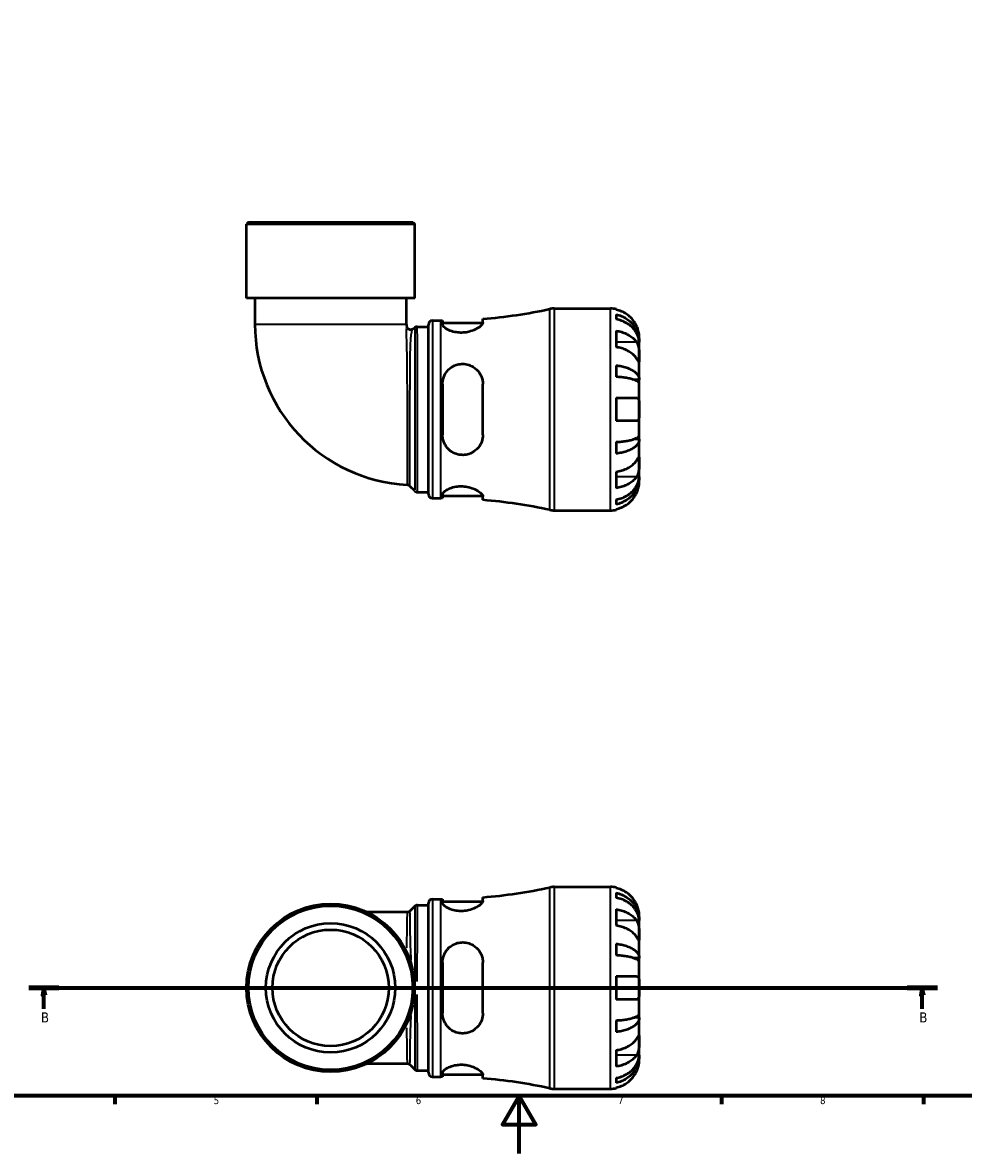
# Model space of a CAD drawing. Header units: millimetres. Extents: x 0 to 902, y 0 to 784.
# Tile 2 of 5: x 248 to 574, y 0 to 392. Entities that reach past the tile are written whole.
import ezdxf

# ---------------------------------------------------------------- set-up
doc = ezdxf.new("R2010")
doc.units = ezdxf.units.MM
doc.linetypes.add('CHAIN', pattern=[0.7087, 0.4724, -0.0591, 0.1181, -0.0591])
for name, color, linetype, lineweight in [('Border (ISO)', 7, 'Continuous', 70), ('Section Line (ISO)', 7, 'CHAIN', 70), ('Visible (ISO)', 7, 'Continuous', 50), ('Visible Narrow (ISO)', 7, 'Continuous', 35)]:
    doc.layers.add(name, color=color, linetype=linetype, lineweight=lineweight)
doc.styles.add('Label Text (ISO)', font='tahoma.ttf')
doc.styles.add('Note Text (ISO)', font='tahoma.ttf')

# ---------------------------------------------------------------- blocks, each defined once
blk = doc.blocks.new('Borders Default Border')
at = {"layer": 'Border (ISO)'}
for p, q in [((280.33, 20), (280.33, 17.1)), ((350.42, 20), (350.42, 17.1)), ((490.58, 20), (490.58, 17.1)), ((560.67, 20), (560.67, 17.1))]:
    blk.add_line(p, q, dxfattribs=at)
at = {"layer": 'Border (ISO)', "flags": 128}
for points in [[(20, 20), (20, 574), (821, 574), (821, 20), (20, 20)], [(420.5, 0), (420.5, 20), (414.73, 10), (426.27, 10), (420.5, 20)]]:
    blk.add_lwpolyline(points, dxfattribs=at)
at = {"layer": 'Border (ISO)', "color": 232, "true_color": 0xca0064, "char_height": 2.5, "attachment_point": 7, "style": 'Note Text (ISO)'}
for s, insert in [('5', (314.64, 17.05)), ('6', (384.66, 17.05)), ('7', (454.77, 17.1)), ('8', (524.81, 17.04))]:
    blk.add_mtext(s, dxfattribs=dict(at, insert=insert))
blk = doc.blocks.new('2dTransSection0')
at = {"layer": 'Section Line (ISO)', "linetype": 'CHAIN'}
blk.add_line((250.57, 57.4), (565.45, 57.4), dxfattribs=at)
at = {"layer": 'Section Line (ISO)', "linetype": 'Continuous', "lineweight": 140}
for p, q in [((250.57, 57.4), (260.99, 57.4)), ((555.03, 57.4), (565.45, 57.4))]:
    blk.add_line(p, q, dxfattribs=at)
at = {"layer": 'Section Line (ISO)', "linetype": 'Continuous'}
for p, q in [((255.78, 57.4), (255.28, 54.9)), ((255.28, 54.9), (256.28, 54.9)), ((255.78, 54.9), (255.78, 57.4)), ((256.28, 54.9), (255.78, 57.4)), ((255.78, 50.18), (255.78, 54.9)), ((560.24, 57.4), (559.74, 54.9)), ((559.74, 54.9), (560.74, 54.9)), ((560.24, 54.9), (560.24, 57.4)), ((560.74, 54.9), (560.24, 57.4)), ((560.24, 50.18), (560.24, 54.9))]:
    blk.add_line(p, q, dxfattribs=at)
at = {"layer": 'Section Line (ISO)', "linetype": 'Continuous', "flags": 128}
for points in [[(256.28, 54.9), (255.78, 57.4), (255.28, 54.9), (256.28, 54.9)], [(560.74, 54.9), (560.24, 57.4), (559.74, 54.9), (560.74, 54.9)]]:
    blk.add_lwpolyline(points, dxfattribs=at)
at = {"layer": 'Section Line (ISO)'}
for points in [[(256.28, 54.9), (255.78, 57.4), (255.28, 54.9), (256.28, 54.9)], [(560.74, 54.9), (560.24, 57.4), (559.74, 54.9), (560.74, 54.9)]]:
    blk.add_solid(points, dxfattribs=at)
at = {"layer": 'Section Line (ISO)', "char_height": 3.5, "attachment_point": 7, "style": 'Label Text (ISO)'}
for insert in [(254.71, 45.4), (559.17, 45.4)]:
    blk.add_mtext('B', dxfattribs=dict(at, insert=insert))

msp = doc.modelspace()

# ---------------------------------------------------------------- linework, layer by layer
at = {"layer": 'Visible (ISO)'}
for p, q in [((326.692, 322.991), (325.992, 322.291)), ((384.291, 322.291), (325.992, 322.291)), ((325.992, 296.591), (325.992, 322.291)), ((326.692, 322.991), (383.591, 322.991)), ((383.591, 322.991), (384.291, 322.291)), ((384.291, 296.591), (384.291, 322.291)), ((384.291, 296.591), (325.992, 296.591)), ((328.907, 296.591), (328.907, 287.551)), ((381.376, 296.591), (381.376, 287.551)), ((432.657, 292.991), (452.142, 292.991)), ((454.142, 292.789), (454.142, 292.559)), ((454.142, 290.908), (454.142, 289.248)), ((383.612, 285.953), (384.346, 286.45)), ((385.131, 286.691), (389.022, 286.691)), ((389.022, 228.591), (389.022, 287.391)), ((390.422, 288.791), (393.342, 288.791)), ((393.922, 288.792), (393.922, 287.508)), ((393.922, 287.991), (407.907, 287.991)), ((407.922, 288.127), (407.922, 289.386)), ((454.142, 285.262), (454.142, 279.606)), ((462.142, 281.383), (462.142, 282.991)), ((462.142, 281.383), (462.117, 281.383)), ((462.142, 280.77), (462.142, 281.383)), ((462.142, 275.669), (462.142, 280.77)), ((462.142, 268.293), (462.142, 275.669)), ((454.142, 273.286), (454.142, 269.278)), ((393.922, 266.791), (393.922, 249.191)), ((407.922, 249.191), (407.922, 266.791)), ((462.142, 268.293), (460.233, 268.293)), ((462.142, 266.814), (462.142, 268.293)), ((462.142, 257.991), (462.142, 266.814)), ((454.142, 261.991), (454.142, 253.991)), ((462.142, 249.168), (462.142, 257.991)), ((462.142, 247.69), (460.233, 247.69)), ((462.142, 247.69), (462.142, 249.168)), ((462.142, 240.314), (462.142, 247.69)), ((454.142, 246.705), (454.142, 242.696)), ((462.142, 235.212), (462.142, 240.314)), ((454.142, 236.377), (454.142, 230.72)), ((384.29, 229.712), (382.62, 231.419)), ((462.142, 234.6), (462.117, 234.6)), ((462.142, 234.6), (462.142, 235.212)), ((462.142, 232.991), (462.142, 234.6)), ((385.291, 229.291), (389.022, 229.291)), ((393.922, 228.474), (393.922, 227.19)), ((393.922, 227.991), (407.907, 227.991)), ((407.922, 226.597), (407.922, 227.855)), ((390.422, 227.191), (393.342, 227.191)), ((454.142, 226.735), (454.142, 225.075)), ((432.657, 222.991), (452.142, 222.991)), ((454.142, 223.424), (454.142, 223.193)), ((432.657, 92.401), (452.142, 92.401)), ((454.142, 92.199), (454.142, 91.968)), ((454.142, 90.318), (454.142, 88.657)), ((389.022, 28.001), (389.022, 86.801)), ((390.422, 88.201), (393.342, 88.201)), ((393.922, 88.202), (393.922, 86.918)), ((393.922, 87.401), (407.907, 87.401)), ((407.922, 87.537), (407.922, 88.795)), ((381.656, 83.635), (367.848, 83.635)), ((385.282, 86.101), (389.022, 86.101)), ((454.142, 84.672), (454.142, 79.015)), ((462.142, 80.792), (462.142, 82.401)), ((462.142, 80.792), (462.117, 80.792)), ((462.142, 80.18), (462.142, 80.792)), ((462.142, 75.079), (462.142, 80.18)), ((462.142, 67.702), (462.142, 75.079)), ((454.142, 72.696), (454.142, 68.687)), ((462.142, 67.702), (460.233, 67.702)), ((462.142, 66.224), (462.142, 67.702)), ((393.922, 66.201), (393.922, 48.601)), ((407.922, 48.601), (407.922, 66.201)), ((462.142, 57.401), (462.142, 66.224)), ((454.142, 61.401), (454.142, 53.401)), ((462.142, 48.578), (462.142, 57.401)), ((462.142, 47.1), (460.233, 47.1)), ((462.142, 47.1), (462.142, 48.578)), ((462.142, 39.723), (462.142, 47.1)), ((454.142, 46.114), (454.142, 42.106)), ((462.142, 34.622), (462.142, 39.723)), ((454.142, 35.787), (454.142, 30.13)), ((462.142, 34.01), (462.117, 34.01)), ((462.142, 34.01), (462.142, 34.622)), ((462.142, 32.401), (462.142, 34.01)), ((367.848, 31.167), (381.656, 31.167)), ((385.282, 28.701), (389.022, 28.701)), ((393.922, 27.884), (393.922, 26.6)), ((390.422, 26.601), (393.342, 26.601)), ((393.922, 27.401), (407.907, 27.401)), ((407.922, 26.007), (407.922, 27.265)), ((454.142, 26.145), (454.142, 24.484)), ((432.657, 22.401), (452.142, 22.401)), ((454.142, 22.834), (454.142, 22.603))]:
    msp.add_line(p, q, dxfattribs=at)
for radius in [29.149, 28.449, 22.422, 20.18]:
    msp.add_circle((355.142, 57.401), radius, dxfattribs=at)
for centre, radius, start, end in [((393.342, 467.9), 179.109, 274.66922, 282.19548), ((432.657, 285.991), 7, 90, 102.19548), ((452.142, 282.991), 10, 78.46304, 90), ((384.702, 287.551), 55.794, 180, 266.91099), ((384.702, 287.551), 3.326, 180, 193.18613), ((382.827, 287.112), 1.4, 193.18613, 304.12051), ((385.131, 285.291), 1.4, 90, 124.12051), ((390.422, 287.391), 1.4, 90, 180), ((393.342, 467.9), 179.109, 270, 270.18554), ((381.62, 230.44), 1.4, 44.36694, 86.91099), ((385.291, 230.691), 1.4, 224.36694, 270), ((390.422, 228.591), 1.4, 180, 270), ((393.342, 48.083), 179.109, 89.81446, 90), ((393.342, 48.083), 179.109, 77.80452, 85.33078), ((432.657, 229.991), 7, 257.80452, 270), ((452.142, 232.991), 10, 270, 281.53696), ((393.342, 267.31), 179.109, 274.66922, 282.19548), ((432.657, 85.401), 7, 90, 102.19548), ((452.142, 82.401), 10, 78.46304, 90), ((390.422, 86.801), 1.4, 90, 180), ((393.342, 267.31), 179.109, 270, 270.18554), ((390.422, 28.001), 1.4, 180, 270), ((393.342, -152.508), 179.109, 89.81446, 90), ((393.342, -152.508), 179.109, 77.80452, 85.33078), ((432.657, 29.401), 7, 257.80452, 270), ((452.142, 32.401), 10, 270, 281.53696)]:
    msp.add_arc(centre, radius, start, end, dxfattribs=at)
for points, knots in [([(461.182, 286.991), (460.977, 287.43), (460.729, 287.874), (460.073, 288.861), (459.638, 289.385), (458.764, 290.262), (458.245, 290.697), (457.127, 291.448), (456.528, 291.763), (455.405, 292.23), (454.781, 292.427), (454.142, 292.559)], [4.90264375, 4.90264375, 4.90264375, 4.90264375, 5.04224508, 5.04224508, 5.22854914, 5.22854914, 5.41380406, 5.41380406, 5.59905898, 5.59905898, 5.77859995, 5.77859995, 5.77859995, 5.77859995]), ([(454.142, 290.908), (454.783, 290.781), (455.409, 290.59), (456.534, 290.138), (457.133, 289.833), (458.252, 289.108), (458.771, 288.688), (459.644, 287.841), (460.078, 287.336), (460.827, 286.249), (461.141, 285.667), (461.615, 284.557), (461.817, 283.927), (462.081, 282.641), (462.142, 281.984), (462.142, 281.383)], [0.1897184, 0.1897184, 0.1897184, 0.1897184, 0.3698032, 0.3698032, 0.5549844, 0.5549844, 0.7401655, 0.7401655, 0.9258164, 0.9258164, 1.1114673, 1.1114673, 1.2978252, 1.2978252, 1.484183, 1.484183, 1.484183, 1.484183]), ([(407.922, 288.127), (407.922, 288.016), (407.891, 287.896), (407.7, 287.49), (407.434, 287.177), (406.614, 286.48), (406.021, 286.093), (404.648, 285.423), (403.887, 285.135), (402.425, 284.775), (401.767, 284.67), (400.464, 284.586), (399.838, 284.6), (398.503, 284.743), (397.821, 284.892), (396.409, 285.339), (395.732, 285.662), (394.648, 286.353), (394.258, 286.721), (393.97, 287.215), (393.922, 287.367), (393.922, 287.508)], [-2.4429576, -2.4429576, -2.4429576, -2.4429576, -2.3238064, -2.3238064, -2.0673153, -2.0673153, -1.7720506, -1.7720506, -1.5008728, -1.5008728, -1.2976414, -1.2976414, -1.1077886, -1.1077886, -0.88123, -0.88123, -0.5885208, -0.5885208, -0.2801694, -0.2801694, -0.1315154, -0.1315154, -0.1315154, -0.1315154]), ([(462.142, 280.77), (462.142, 281.306), (462.081, 281.89), (461.817, 283.035), (461.615, 283.596), (461.141, 284.583), (460.827, 285.101), (460.078, 286.069), (459.644, 286.518), (458.771, 287.272), (458.252, 287.646), (457.133, 288.291), (456.534, 288.562), (455.409, 288.964), (454.783, 289.135), (454.142, 289.248)], [4.4593823, 4.4593823, 4.4593823, 4.4593823, 4.6457401, 4.6457401, 4.832098, 4.832098, 5.0177489, 5.0177489, 5.2033998, 5.2033998, 5.388581, 5.388581, 5.5737621, 5.5737621, 5.753847, 5.753847, 5.753847, 5.753847]), ([(462.142, 282.991), (462.142, 282.991), (462.142, 283.044), (462.138, 283.267), (462.131, 283.449), (462.089, 283.921), (462.054, 284.201), (461.941, 284.798), (461.87, 285.1), (461.72, 285.618), (461.654, 285.822), (461.513, 286.216), (461.439, 286.404), (461.304, 286.725), (461.244, 286.859), (461.182, 286.991)], [0, 0, 0, 0, 0.11274969, 0.11274969, 0.24046199, 0.24046199, 0.3630761, 0.3630761, 0.46982648, 0.46982648, 0.53680834, 0.53680834, 0.59738122, 0.59738122, 0.64072731, 0.64072731, 0.64072731, 0.64072731]), ([(454.142, 285.262), (454.781, 285.17), (455.405, 285.03), (456.528, 284.7), (457.127, 284.477), (458.245, 283.946), (458.764, 283.639), (459.638, 283.018), (460.073, 282.648), (460.729, 281.95), (460.977, 281.636), (461.182, 281.326)], [0.18972425, 0.18972425, 0.18972425, 0.18972425, 0.36926522, 0.36926522, 0.55452014, 0.55452014, 0.73977506, 0.73977506, 0.92607912, 0.92607912, 1.06568045, 1.06568045, 1.06568045, 1.06568045]), ([(461.182, 275.669), (460.977, 275.979), (460.729, 276.293), (460.073, 276.991), (459.638, 277.361), (458.764, 277.982), (458.245, 278.29), (457.127, 278.82), (456.528, 279.043), (455.405, 279.373), (454.781, 279.513), (454.142, 279.606)], [4.90264375, 4.90264375, 4.90264375, 4.90264375, 5.04224508, 5.04224508, 5.22854914, 5.22854914, 5.41380406, 5.41380406, 5.59905898, 5.59905898, 5.77859995, 5.77859995, 5.77859995, 5.77859995]), ([(461.182, 281.326), (461.24, 281.238), (461.296, 281.145), (461.458, 280.851), (461.555, 280.637), (461.731, 280.162), (461.807, 279.903), (461.959, 279.247), (462.019, 278.846), (462.109, 277.938), (462.127, 277.442), (462.144, 276.487), (462.142, 276.043), (462.142, 275.669)], [-0.64434498, -0.64434498, -0.64434498, -0.64434498, -0.60308586, -0.60308586, -0.52007987, -0.52007987, -0.43273909, -0.43273909, -0.31000661, -0.31000661, -0.15868997, -0.15868997, 0, 0, 0, 0]), ([(462.142, 275.669), (462.142, 275.46), (462.142, 275.274), (462.14, 274.947), (462.138, 274.81), (462.12, 274.569), (462.099, 274.498), (462.012, 274.496), (461.949, 274.558), (461.793, 274.761), (461.716, 274.871), (461.538, 275.133), (461.439, 275.282), (461.282, 275.519), (461.233, 275.593), (461.182, 275.669)], [0, 0, 0, 0, 0.08884908, 0.08884908, 0.18379648, 0.18379648, 0.31419699, 0.31419699, 0.43784665, 0.43784665, 0.52411276, 0.52411276, 0.60765264, 0.60765264, 0.6434969, 0.6434969, 0.6434969, 0.6434969]), ([(393.922, 266.791), (393.922, 267.172), (393.953, 267.55), (394.151, 268.764), (394.441, 269.567), (395.293, 271.042), (395.863, 271.709), (397.165, 272.751), (397.872, 273.145), (399.25, 273.619), (399.885, 273.744), (401.177, 273.816), (401.815, 273.763), (403.214, 273.453), (403.943, 273.152), (405.403, 272.251), (406.09, 271.602), (407.172, 270.081), (407.562, 269.205), (407.868, 267.785), (407.922, 267.291), (407.922, 266.791)], [-2.4263916, -2.4263916, -2.4263916, -2.4263916, -2.3068615, -2.3068615, -2.0374184, -2.0374184, -1.7611757, -1.7611757, -1.5125633, -1.5125633, -1.317313, -1.317313, -1.1234752, -1.1234752, -0.8791799, -0.8791799, -0.5783283, -0.5783283, -0.2730068, -0.2730068, -0.1161068, -0.1161068, -0.1161068, -0.1161068]), ([(454.142, 273.286), (454.783, 273.22), (455.409, 273.119), (456.534, 272.882), (457.133, 272.723), (458.252, 272.343), (458.771, 272.122), (459.644, 271.678), (460.078, 271.414), (460.827, 270.844), (461.141, 270.538), (461.615, 269.957), (461.817, 269.627), (462.081, 268.952), (462.142, 268.608), (462.142, 268.293)], [0.1897184, 0.1897184, 0.1897184, 0.1897184, 0.3698032, 0.3698032, 0.5549844, 0.5549844, 0.7401655, 0.7401655, 0.9258164, 0.9258164, 1.1114673, 1.1114673, 1.2978252, 1.2978252, 1.484183, 1.484183, 1.484183, 1.484183]), ([(462.142, 266.814), (462.142, 266.97), (462.081, 267.14), (461.817, 267.473), (461.615, 267.635), (461.141, 267.922), (460.827, 268.073), (460.078, 268.354), (459.644, 268.485), (458.771, 268.704), (458.252, 268.812), (457.133, 269), (456.534, 269.079), (455.409, 269.195), (454.783, 269.245), (454.142, 269.278)], [4.4593823, 4.4593823, 4.4593823, 4.4593823, 4.6457401, 4.6457401, 4.832098, 4.832098, 5.0177489, 5.0177489, 5.2033998, 5.2033998, 5.388581, 5.388581, 5.5737621, 5.5737621, 5.753847, 5.753847, 5.753847, 5.753847]), ([(454.142, 261.991), (454.781, 261.991), (455.405, 261.991), (456.528, 261.991), (457.127, 261.991), (458.245, 261.991), (458.764, 261.991), (459.638, 261.991), (460.073, 261.991), (460.729, 261.991), (460.977, 261.991), (461.182, 261.991)], [0.18972425, 0.18972425, 0.18972425, 0.18972425, 0.36926522, 0.36926522, 0.55452014, 0.55452014, 0.73977506, 0.73977506, 0.92607912, 0.92607912, 1.06568045, 1.06568045, 1.06568045, 1.06568045]), ([(461.182, 261.991), (461.251, 261.991), (461.316, 261.983), (461.477, 261.94), (461.566, 261.892), (461.732, 261.745), (461.806, 261.641), (461.958, 261.318), (462.019, 261.071), (462.109, 260.416), (462.128, 259.994), (462.144, 259.043), (462.142, 258.519), (462.142, 257.991)], [-0.64008532, -0.64008532, -0.64008532, -0.64008532, -0.59222185, -0.59222185, -0.51595037, -0.51595037, -0.43235608, -0.43235608, -0.30863031, -0.30863031, -0.15844955, -0.15844955, 0, 0, 0, 0]), ([(462.142, 257.991), (462.142, 257.654), (462.142, 257.317), (462.139, 256.632), (462.135, 256.288), (462.103, 255.523), (462.066, 255.135), (461.936, 254.614), (461.867, 254.444), (461.71, 254.213), (461.632, 254.138), (461.452, 254.031), (461.35, 254.001), (461.22, 253.992), (461.201, 253.991), (461.182, 253.991)], [-2.77804136, -2.77804136, -2.77804136, -2.77804136, -2.67672151, -2.67672151, -2.56558131, -2.56558131, -2.40960112, -2.40960112, -2.30519389, -2.30519389, -2.22617552, -2.22617552, -2.14450488, -2.14450488, -2.1308178, -2.1308178, -2.1308178, -2.1308178]), ([(461.182, 253.991), (460.977, 253.991), (460.729, 253.991), (460.073, 253.991), (459.638, 253.991), (458.764, 253.991), (458.245, 253.991), (457.127, 253.991), (456.528, 253.991), (455.405, 253.991), (454.781, 253.991), (454.142, 253.991)], [4.90264375, 4.90264375, 4.90264375, 4.90264375, 5.04224508, 5.04224508, 5.22854914, 5.22854914, 5.41380406, 5.41380406, 5.59905898, 5.59905898, 5.77859995, 5.77859995, 5.77859995, 5.77859995]), ([(407.922, 249.191), (407.922, 248.812), (407.891, 248.435), (407.7, 247.266), (407.434, 246.506), (406.614, 245.016), (406.021, 244.309), (404.648, 243.206), (403.887, 242.79), (402.425, 242.323), (401.767, 242.21), (400.464, 242.178), (399.838, 242.247), (398.503, 242.58), (397.821, 242.873), (396.409, 243.758), (395.732, 244.405), (394.648, 245.939), (394.258, 246.837), (393.97, 248.249), (393.922, 248.719), (393.922, 249.191)], [-2.4429576, -2.4429576, -2.4429576, -2.4429576, -2.3238064, -2.3238064, -2.0673153, -2.0673153, -1.7720506, -1.7720506, -1.5008728, -1.5008728, -1.2976414, -1.2976414, -1.1077886, -1.1077886, -0.88123, -0.88123, -0.5885208, -0.5885208, -0.2801694, -0.2801694, -0.1315154, -0.1315154, -0.1315154, -0.1315154]), ([(454.142, 246.705), (454.783, 246.738), (455.409, 246.787), (456.534, 246.904), (457.133, 246.983), (458.252, 247.17), (458.771, 247.279), (459.644, 247.498), (460.078, 247.629), (460.827, 247.91), (461.141, 248.06), (461.615, 248.347), (461.817, 248.51), (462.081, 248.843), (462.142, 249.013), (462.142, 249.168)], [0.1897184, 0.1897184, 0.1897184, 0.1897184, 0.3698032, 0.3698032, 0.5549844, 0.5549844, 0.7401655, 0.7401655, 0.9258164, 0.9258164, 1.1114673, 1.1114673, 1.2978252, 1.2978252, 1.484183, 1.484183, 1.484183, 1.484183]), ([(462.142, 247.69), (462.142, 247.375), (462.081, 247.03), (461.817, 246.356), (461.615, 246.026), (461.141, 245.444), (460.827, 245.139), (460.078, 244.569), (459.644, 244.304), (458.771, 243.86), (458.252, 243.64), (457.133, 243.26), (456.534, 243.1), (455.409, 242.863), (454.783, 242.763), (454.142, 242.696)], [4.4593823, 4.4593823, 4.4593823, 4.4593823, 4.6457401, 4.6457401, 4.832098, 4.832098, 5.0177489, 5.0177489, 5.2033998, 5.2033998, 5.388581, 5.388581, 5.5737621, 5.5737621, 5.753847, 5.753847, 5.753847, 5.753847]), ([(454.142, 236.377), (454.781, 236.47), (455.405, 236.609), (456.528, 236.939), (457.127, 237.162), (458.245, 237.693), (458.764, 238.001), (459.638, 238.621), (460.073, 238.992), (460.729, 239.689), (460.977, 240.004), (461.182, 240.314)], [0.18972425, 0.18972425, 0.18972425, 0.18972425, 0.36926522, 0.36926522, 0.55452014, 0.55452014, 0.73977506, 0.73977506, 0.92607912, 0.92607912, 1.06568045, 1.06568045, 1.06568045, 1.06568045]), ([(461.182, 240.314), (461.24, 240.402), (461.296, 240.486), (461.458, 240.729), (461.555, 240.875), (461.731, 241.133), (461.807, 241.241), (461.959, 241.435), (462.019, 241.491), (462.109, 241.478), (462.127, 241.376), (462.144, 240.984), (462.142, 240.688), (462.142, 240.314)], [-0.64434498, -0.64434498, -0.64434498, -0.64434498, -0.60308586, -0.60308586, -0.52007987, -0.52007987, -0.43273909, -0.43273909, -0.31000661, -0.31000661, -0.15868997, -0.15868997, 0, 0, 0, 0]), ([(462.142, 240.314), (462.142, 240.104), (462.142, 239.872), (462.14, 239.354), (462.138, 239.068), (462.12, 238.357), (462.099, 237.927), (462.012, 237.085), (461.949, 236.682), (461.793, 236.03), (461.716, 235.776), (461.538, 235.306), (461.439, 235.092), (461.282, 234.813), (461.233, 234.733), (461.182, 234.657)], [0, 0, 0, 0, 0.08884908, 0.08884908, 0.18379648, 0.18379648, 0.31419699, 0.31419699, 0.43784665, 0.43784665, 0.52411276, 0.52411276, 0.60765264, 0.60765264, 0.6434969, 0.6434969, 0.6434969, 0.6434969]), ([(393.922, 228.474), (393.922, 228.588), (393.953, 228.708), (394.151, 229.121), (394.441, 229.435), (395.293, 230.07), (395.863, 230.39), (397.165, 230.907), (397.872, 231.111), (399.25, 231.338), (399.885, 231.387), (401.177, 231.369), (401.815, 231.303), (403.214, 231.04), (403.943, 230.818), (405.403, 230.229), (406.09, 229.844), (407.172, 229.071), (407.562, 228.682), (407.868, 228.164), (407.922, 228.001), (407.922, 227.855)], [-2.4263916, -2.4263916, -2.4263916, -2.4263916, -2.3068615, -2.3068615, -2.0374184, -2.0374184, -1.7611757, -1.7611757, -1.5125633, -1.5125633, -1.317313, -1.317313, -1.1234752, -1.1234752, -0.8791799, -0.8791799, -0.5783283, -0.5783283, -0.2730068, -0.2730068, -0.1161068, -0.1161068, -0.1161068, -0.1161068]), ([(454.142, 226.735), (454.783, 226.848), (455.409, 227.018), (456.534, 227.42), (457.133, 227.691), (458.252, 228.337), (458.771, 228.711), (459.644, 229.464), (460.078, 229.914), (460.827, 230.881), (461.141, 231.4), (461.615, 232.387), (461.817, 232.947), (462.081, 234.092), (462.142, 234.677), (462.142, 235.212)], [0.1897184, 0.1897184, 0.1897184, 0.1897184, 0.3698032, 0.3698032, 0.5549844, 0.5549844, 0.7401655, 0.7401655, 0.9258164, 0.9258164, 1.1114673, 1.1114673, 1.2978252, 1.2978252, 1.484183, 1.484183, 1.484183, 1.484183]), ([(461.182, 234.657), (460.977, 234.347), (460.729, 234.032), (460.073, 233.335), (459.638, 232.964), (458.764, 232.344), (458.245, 232.036), (457.127, 231.506), (456.528, 231.283), (455.405, 230.953), (454.781, 230.813), (454.142, 230.72)], [4.90264375, 4.90264375, 4.90264375, 4.90264375, 5.04224508, 5.04224508, 5.22854914, 5.22854914, 5.41380406, 5.41380406, 5.59905898, 5.59905898, 5.77859995, 5.77859995, 5.77859995, 5.77859995]), ([(462.142, 234.6), (462.142, 233.999), (462.081, 233.342), (461.817, 232.055), (461.615, 231.425), (461.141, 230.316), (460.827, 229.734), (460.078, 228.647), (459.644, 228.142), (458.771, 227.295), (458.252, 226.874), (457.133, 226.149), (456.534, 225.845), (455.409, 225.393), (454.783, 225.202), (454.142, 225.075)], [4.4593823, 4.4593823, 4.4593823, 4.4593823, 4.6457401, 4.6457401, 4.832098, 4.832098, 5.0177489, 5.0177489, 5.2033998, 5.2033998, 5.388581, 5.388581, 5.5737621, 5.5737621, 5.753847, 5.753847, 5.753847, 5.753847]), ([(461.182, 228.991), (461.251, 229.138), (461.316, 229.286), (461.477, 229.671), (461.566, 229.908), (461.732, 230.399), (461.806, 230.65), (461.958, 231.249), (462.019, 231.577), (462.109, 232.212), (462.128, 232.49), (462.144, 232.887), (462.142, 232.991), (462.142, 232.991)], [-0.64008532, -0.64008532, -0.64008532, -0.64008532, -0.59222185, -0.59222185, -0.51595037, -0.51595037, -0.43235608, -0.43235608, -0.30863031, -0.30863031, -0.15844955, -0.15844955, 0, 0, 0, 0]), ([(454.142, 223.424), (454.781, 223.555), (455.405, 223.753), (456.528, 224.219), (457.127, 224.535), (458.245, 225.285), (458.764, 225.72), (459.638, 226.598), (460.073, 227.122), (460.729, 228.108), (460.977, 228.553), (461.182, 228.991)], [0.18972425, 0.18972425, 0.18972425, 0.18972425, 0.36926522, 0.36926522, 0.55452014, 0.55452014, 0.73977506, 0.73977506, 0.92607912, 0.92607912, 1.06568045, 1.06568045, 1.06568045, 1.06568045]), ([(461.182, 86.401), (460.977, 86.839), (460.729, 87.284), (460.073, 88.27), (459.638, 88.794), (458.764, 89.672), (458.245, 90.107), (457.127, 90.857), (456.528, 91.173), (455.405, 91.64), (454.781, 91.837), (454.142, 91.968)], [4.90264375, 4.90264375, 4.90264375, 4.90264375, 5.04224508, 5.04224508, 5.22854914, 5.22854914, 5.41380406, 5.41380406, 5.59905898, 5.59905898, 5.77859995, 5.77859995, 5.77859995, 5.77859995]), ([(454.142, 90.318), (454.783, 90.191), (455.409, 89.999), (456.534, 89.548), (457.133, 89.243), (458.252, 88.518), (458.771, 88.098), (459.644, 87.251), (460.078, 86.746), (460.827, 85.659), (461.141, 85.076), (461.615, 83.967), (461.817, 83.337), (462.081, 82.051), (462.142, 81.394), (462.142, 80.792)], [0.1897184, 0.1897184, 0.1897184, 0.1897184, 0.3698032, 0.3698032, 0.5549844, 0.5549844, 0.7401655, 0.7401655, 0.9258164, 0.9258164, 1.1114673, 1.1114673, 1.2978252, 1.2978252, 1.484183, 1.484183, 1.484183, 1.484183]), ([(407.922, 87.537), (407.922, 87.426), (407.891, 87.305), (407.7, 86.9), (407.434, 86.587), (406.614, 85.89), (406.021, 85.502), (404.648, 84.832), (403.887, 84.545), (402.425, 84.185), (401.767, 84.08), (400.464, 83.995), (399.838, 84.009), (398.503, 84.153), (397.821, 84.302), (396.409, 84.748), (395.732, 85.072), (394.648, 85.763), (394.258, 86.13), (393.97, 86.625), (393.922, 86.777), (393.922, 86.918)], [-2.4429576, -2.4429576, -2.4429576, -2.4429576, -2.3238064, -2.3238064, -2.0673153, -2.0673153, -1.7720506, -1.7720506, -1.5008728, -1.5008728, -1.2976414, -1.2976414, -1.1077886, -1.1077886, -0.88123, -0.88123, -0.5885208, -0.5885208, -0.2801694, -0.2801694, -0.1315154, -0.1315154, -0.1315154, -0.1315154]), ([(462.142, 80.18), (462.142, 80.715), (462.081, 81.3), (461.817, 82.445), (461.615, 83.005), (461.141, 83.993), (460.827, 84.511), (460.078, 85.478), (459.644, 85.928), (458.771, 86.682), (458.252, 87.056), (457.133, 87.701), (456.534, 87.972), (455.409, 88.374), (454.783, 88.544), (454.142, 88.657)], [4.4593823, 4.4593823, 4.4593823, 4.4593823, 4.6457401, 4.6457401, 4.832098, 4.832098, 5.0177489, 5.0177489, 5.2033998, 5.2033998, 5.388581, 5.388581, 5.5737621, 5.5737621, 5.753847, 5.753847, 5.753847, 5.753847]), ([(462.142, 82.401), (462.142, 82.401), (462.142, 82.444), (462.139, 82.621), (462.135, 82.763), (462.103, 83.211), (462.066, 83.555), (461.936, 84.231), (461.867, 84.523), (461.71, 85.062), (461.632, 85.3), (461.452, 85.786), (461.35, 86.034), (461.22, 86.319), (461.201, 86.36), (461.182, 86.401)], [-2.77804136, -2.77804136, -2.77804136, -2.77804136, -2.67672151, -2.67672151, -2.56558131, -2.56558131, -2.40960112, -2.40960112, -2.30519389, -2.30519389, -2.22617552, -2.22617552, -2.14450488, -2.14450488, -2.1308178, -2.1308178, -2.1308178, -2.1308178]), ([(382.646, 84.045), (382.613, 84.012), (382.575, 83.977), (382.485, 83.906), (382.434, 83.869), (382.316, 83.799), (382.249, 83.765), (382.1, 83.705), (382.017, 83.68), (381.842, 83.645), (381.749, 83.635), (381.656, 83.635)], [1.5573437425, 1.5573437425, 1.5573437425, 1.5573437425, 1.5578570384, 1.5578570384, 1.5583703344, 1.5583703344, 1.5588836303, 1.5588836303, 1.5593969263, 1.5593969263, 1.5599102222, 1.5599102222, 1.5599102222, 1.5599102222]), ([(385.282, 86.101), (385.188, 86.101), (385.095, 86.091), (384.919, 86.056), (384.836, 86.031), (384.687, 85.971), (384.62, 85.937), (384.502, 85.866), (384.451, 85.83), (384.362, 85.759), (384.325, 85.724), (384.292, 85.691)], [6.28318190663, 6.28318190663, 6.28318190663, 6.28318190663, 6.28330668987, 6.28330668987, 6.28343147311, 6.28343147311, 6.28355625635, 6.28355625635, 6.28368103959, 6.28368103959, 6.28380582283, 6.28380582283, 6.28380582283, 6.28380582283]), ([(454.142, 84.672), (454.781, 84.579), (455.405, 84.44), (456.528, 84.11), (457.127, 83.887), (458.245, 83.356), (458.764, 83.049), (459.638, 82.428), (460.073, 82.057), (460.729, 81.36), (460.977, 81.045), (461.182, 80.735)], [0.18972425, 0.18972425, 0.18972425, 0.18972425, 0.36926522, 0.36926522, 0.55452014, 0.55452014, 0.73977506, 0.73977506, 0.92607912, 0.92607912, 1.06568045, 1.06568045, 1.06568045, 1.06568045]), ([(461.182, 75.079), (460.977, 75.389), (460.729, 75.703), (460.073, 76.401), (459.638, 76.771), (458.764, 77.392), (458.245, 77.699), (457.127, 78.23), (456.528, 78.453), (455.405, 78.783), (454.781, 78.922), (454.142, 79.015)], [4.90264375, 4.90264375, 4.90264375, 4.90264375, 5.04224508, 5.04224508, 5.22854914, 5.22854914, 5.41380406, 5.41380406, 5.59905898, 5.59905898, 5.77859995, 5.77859995, 5.77859995, 5.77859995]), ([(461.182, 80.735), (461.24, 80.648), (461.296, 80.555), (461.458, 80.261), (461.555, 80.046), (461.731, 79.572), (461.807, 79.312), (461.959, 78.657), (462.019, 78.256), (462.109, 77.348), (462.127, 76.851), (462.144, 75.897), (462.142, 75.453), (462.142, 75.079)], [-0.64434498, -0.64434498, -0.64434498, -0.64434498, -0.60308586, -0.60308586, -0.52007987, -0.52007987, -0.43273909, -0.43273909, -0.31000661, -0.31000661, -0.15868997, -0.15868997, 0, 0, 0, 0]), ([(462.142, 75.079), (462.142, 74.869), (462.142, 74.684), (462.14, 74.357), (462.138, 74.22), (462.12, 73.979), (462.099, 73.908), (462.012, 73.906), (461.949, 73.968), (461.793, 74.171), (461.716, 74.28), (461.538, 74.542), (461.439, 74.691), (461.282, 74.928), (461.233, 75.002), (461.182, 75.079)], [0, 0, 0, 0, 0.08884908, 0.08884908, 0.18379648, 0.18379648, 0.31419699, 0.31419699, 0.43784665, 0.43784665, 0.52411276, 0.52411276, 0.60765264, 0.60765264, 0.6434969, 0.6434969, 0.6434969, 0.6434969]), ([(393.922, 66.201), (393.922, 66.581), (393.953, 66.96), (394.151, 68.173), (394.441, 68.976), (395.293, 70.451), (395.863, 71.119), (397.165, 72.16), (397.872, 72.554), (399.25, 73.029), (399.885, 73.154), (401.177, 73.226), (401.815, 73.173), (403.214, 72.863), (403.943, 72.562), (405.403, 71.661), (406.09, 71.012), (407.172, 69.491), (407.562, 68.614), (407.868, 67.195), (407.922, 66.701), (407.922, 66.201)], [-2.4263916, -2.4263916, -2.4263916, -2.4263916, -2.3068615, -2.3068615, -2.0374184, -2.0374184, -1.7611757, -1.7611757, -1.5125633, -1.5125633, -1.317313, -1.317313, -1.1234752, -1.1234752, -0.8791799, -0.8791799, -0.5783283, -0.5783283, -0.2730068, -0.2730068, -0.1161068, -0.1161068, -0.1161068, -0.1161068]), ([(454.142, 72.696), (454.783, 72.629), (455.409, 72.529), (456.534, 72.292), (457.133, 72.132), (458.252, 71.752), (458.771, 71.532), (459.644, 71.088), (460.078, 70.823), (460.827, 70.253), (461.141, 69.948), (461.615, 69.366), (461.817, 69.036), (462.081, 68.362), (462.142, 68.018), (462.142, 67.702)], [0.1897184, 0.1897184, 0.1897184, 0.1897184, 0.3698032, 0.3698032, 0.5549844, 0.5549844, 0.7401655, 0.7401655, 0.9258164, 0.9258164, 1.1114673, 1.1114673, 1.2978252, 1.2978252, 1.484183, 1.484183, 1.484183, 1.484183]), ([(462.142, 66.224), (462.142, 66.38), (462.081, 66.549), (461.817, 66.882), (461.615, 67.045), (461.141, 67.332), (460.827, 67.483), (460.078, 67.764), (459.644, 67.894), (458.771, 68.113), (458.252, 68.222), (457.133, 68.41), (456.534, 68.488), (455.409, 68.605), (454.783, 68.655), (454.142, 68.687)], [4.4593823, 4.4593823, 4.4593823, 4.4593823, 4.6457401, 4.6457401, 4.832098, 4.832098, 5.0177489, 5.0177489, 5.2033998, 5.2033998, 5.388581, 5.388581, 5.5737621, 5.5737621, 5.753847, 5.753847, 5.753847, 5.753847]), ([(454.142, 61.401), (454.781, 61.401), (455.405, 61.401), (456.528, 61.401), (457.127, 61.401), (458.245, 61.401), (458.764, 61.401), (459.638, 61.401), (460.073, 61.401), (460.729, 61.401), (460.977, 61.401), (461.182, 61.401)], [0.18972425, 0.18972425, 0.18972425, 0.18972425, 0.36926522, 0.36926522, 0.55452014, 0.55452014, 0.73977506, 0.73977506, 0.92607912, 0.92607912, 1.06568045, 1.06568045, 1.06568045, 1.06568045]), ([(461.182, 61.401), (461.275, 61.401), (461.362, 61.386), (461.518, 61.327), (461.586, 61.285), (461.726, 61.159), (461.793, 61.068), (461.951, 60.756), (462.018, 60.493), (462.11, 59.817), (462.128, 59.399), (462.144, 58.453), (462.142, 57.93), (462.142, 57.401)], [-0.64798358, -0.64798358, -0.64798358, -0.64798358, -0.58129223, -0.58129223, -0.51957432, -0.51957432, -0.44316993, -0.44316993, -0.3085364, -0.3085364, -0.15881239, -0.15881239, 0, 0, 0, 0]), ([(462.142, 57.401), (462.142, 57.025), (462.142, 56.651), (462.138, 55.882), (462.131, 55.494), (462.089, 54.805), (462.054, 54.507), (461.941, 54.037), (461.87, 53.859), (461.72, 53.638), (461.654, 53.57), (461.513, 53.472), (461.439, 53.44), (461.304, 53.408), (461.244, 53.401), (461.182, 53.401)], [0, 0, 0, 0, 0.11274969, 0.11274969, 0.24046199, 0.24046199, 0.3630761, 0.3630761, 0.46982648, 0.46982648, 0.53680834, 0.53680834, 0.59738122, 0.59738122, 0.64072731, 0.64072731, 0.64072731, 0.64072731]), ([(461.182, 53.401), (460.977, 53.401), (460.729, 53.401), (460.073, 53.401), (459.638, 53.401), (458.764, 53.401), (458.245, 53.401), (457.127, 53.401), (456.528, 53.401), (455.405, 53.401), (454.781, 53.401), (454.142, 53.401)], [4.90264375, 4.90264375, 4.90264375, 4.90264375, 5.04224508, 5.04224508, 5.22854914, 5.22854914, 5.41380406, 5.41380406, 5.59905898, 5.59905898, 5.77859995, 5.77859995, 5.77859995, 5.77859995]), ([(407.922, 48.601), (407.922, 48.221), (407.891, 47.845), (407.7, 46.676), (407.434, 45.916), (406.614, 44.426), (406.021, 43.719), (404.648, 42.616), (403.887, 42.2), (402.425, 41.733), (401.767, 41.62), (400.464, 41.588), (399.838, 41.657), (398.503, 41.99), (397.821, 42.283), (396.409, 43.168), (395.732, 43.815), (394.648, 45.349), (394.258, 46.247), (393.97, 47.659), (393.922, 48.128), (393.922, 48.601)], [-2.4429576, -2.4429576, -2.4429576, -2.4429576, -2.3238064, -2.3238064, -2.0673153, -2.0673153, -1.7720506, -1.7720506, -1.5008728, -1.5008728, -1.2976414, -1.2976414, -1.1077886, -1.1077886, -0.88123, -0.88123, -0.5885208, -0.5885208, -0.2801694, -0.2801694, -0.1315154, -0.1315154, -0.1315154, -0.1315154]), ([(454.142, 46.114), (454.783, 46.147), (455.409, 46.197), (456.534, 46.314), (457.133, 46.392), (458.252, 46.58), (458.771, 46.689), (459.644, 46.908), (460.078, 47.038), (460.827, 47.319), (461.141, 47.47), (461.615, 47.757), (461.817, 47.92), (462.081, 48.252), (462.142, 48.422), (462.142, 48.578)], [0.1897184, 0.1897184, 0.1897184, 0.1897184, 0.3698032, 0.3698032, 0.5549844, 0.5549844, 0.7401655, 0.7401655, 0.9258164, 0.9258164, 1.1114673, 1.1114673, 1.2978252, 1.2978252, 1.484183, 1.484183, 1.484183, 1.484183]), ([(462.142, 47.1), (462.142, 46.784), (462.081, 46.44), (461.817, 45.766), (461.615, 45.435), (461.141, 44.854), (460.827, 44.549), (460.078, 43.979), (459.644, 43.714), (458.771, 43.27), (458.252, 43.05), (457.133, 42.669), (456.534, 42.51), (455.409, 42.273), (454.783, 42.173), (454.142, 42.106)], [4.4593823, 4.4593823, 4.4593823, 4.4593823, 4.6457401, 4.6457401, 4.832098, 4.832098, 5.0177489, 5.0177489, 5.2033998, 5.2033998, 5.388581, 5.388581, 5.5737621, 5.5737621, 5.753847, 5.753847, 5.753847, 5.753847]), ([(454.142, 35.787), (454.781, 35.879), (455.405, 36.019), (456.528, 36.349), (457.127, 36.572), (458.245, 37.103), (458.764, 37.41), (459.638, 38.031), (460.073, 38.401), (460.729, 39.099), (460.977, 39.413), (461.182, 39.723)], [0.18972425, 0.18972425, 0.18972425, 0.18972425, 0.36926522, 0.36926522, 0.55452014, 0.55452014, 0.73977506, 0.73977506, 0.92607912, 0.92607912, 1.06568045, 1.06568045, 1.06568045, 1.06568045]), ([(461.182, 39.723), (461.24, 39.811), (461.296, 39.896), (461.458, 40.139), (461.555, 40.285), (461.731, 40.543), (461.807, 40.651), (461.959, 40.844), (462.019, 40.9), (462.109, 40.887), (462.127, 40.786), (462.144, 40.393), (462.142, 40.097), (462.142, 39.723)], [-0.64434498, -0.64434498, -0.64434498, -0.64434498, -0.60308586, -0.60308586, -0.52007987, -0.52007987, -0.43273909, -0.43273909, -0.31000661, -0.31000661, -0.15868997, -0.15868997, 0, 0, 0, 0]), ([(462.142, 39.723), (462.142, 39.514), (462.142, 39.282), (462.14, 38.764), (462.138, 38.477), (462.12, 37.767), (462.099, 37.336), (462.012, 36.494), (461.949, 36.091), (461.793, 35.44), (461.716, 35.185), (461.538, 34.716), (461.439, 34.502), (461.282, 34.223), (461.233, 34.143), (461.182, 34.066)], [0, 0, 0, 0, 0.08884908, 0.08884908, 0.18379648, 0.18379648, 0.31419699, 0.31419699, 0.43784665, 0.43784665, 0.52411276, 0.52411276, 0.60765264, 0.60765264, 0.6434969, 0.6434969, 0.6434969, 0.6434969]), ([(454.142, 26.145), (454.783, 26.258), (455.409, 26.428), (456.534, 26.83), (457.133, 27.101), (458.252, 27.746), (458.771, 28.12), (459.644, 28.874), (460.078, 29.324), (460.827, 30.291), (461.141, 30.809), (461.615, 31.797), (461.817, 32.357), (462.081, 33.502), (462.142, 34.087), (462.142, 34.622)], [0.1897184, 0.1897184, 0.1897184, 0.1897184, 0.3698032, 0.3698032, 0.5549844, 0.5549844, 0.7401655, 0.7401655, 0.9258164, 0.9258164, 1.1114673, 1.1114673, 1.2978252, 1.2978252, 1.484183, 1.484183, 1.484183, 1.484183]), ([(461.182, 34.066), (460.977, 33.756), (460.729, 33.442), (460.073, 32.744), (459.638, 32.374), (458.764, 31.753), (458.245, 31.446), (457.127, 30.915), (456.528, 30.692), (455.405, 30.362), (454.781, 30.223), (454.142, 30.13)], [4.90264375, 4.90264375, 4.90264375, 4.90264375, 5.04224508, 5.04224508, 5.22854914, 5.22854914, 5.41380406, 5.41380406, 5.59905898, 5.59905898, 5.77859995, 5.77859995, 5.77859995, 5.77859995]), ([(462.142, 34.01), (462.142, 33.408), (462.081, 32.751), (461.817, 31.465), (461.615, 30.835), (461.141, 29.726), (460.827, 29.143), (460.078, 28.056), (459.644, 27.551), (458.771, 26.704), (458.252, 26.284), (457.133, 25.559), (456.534, 25.254), (455.409, 24.803), (454.783, 24.611), (454.142, 24.484)], [4.4593823, 4.4593823, 4.4593823, 4.4593823, 4.6457401, 4.6457401, 4.832098, 4.832098, 5.0177489, 5.0177489, 5.2033998, 5.2033998, 5.388581, 5.388581, 5.5737621, 5.5737621, 5.753847, 5.753847, 5.753847, 5.753847]), ([(461.182, 28.401), (461.251, 28.548), (461.316, 28.695), (461.477, 29.081), (461.566, 29.318), (461.732, 29.809), (461.806, 30.06), (461.958, 30.658), (462.019, 30.987), (462.109, 31.622), (462.128, 31.9), (462.144, 32.296), (462.142, 32.401), (462.142, 32.401)], [-0.64008532, -0.64008532, -0.64008532, -0.64008532, -0.59222185, -0.59222185, -0.51595037, -0.51595037, -0.43235608, -0.43235608, -0.30863031, -0.30863031, -0.15844955, -0.15844955, 0, 0, 0, 0]), ([(381.656, 31.167), (381.749, 31.167), (381.842, 31.157), (382.017, 31.122), (382.1, 31.097), (382.249, 31.037), (382.316, 31.003), (382.434, 30.932), (382.485, 30.896), (382.575, 30.825), (382.613, 30.79), (382.646, 30.757)], [-1.559925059, -1.559925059, -1.559925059, -1.559925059, -1.5594117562, -1.5594117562, -1.5588984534, -1.5588984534, -1.5583851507, -1.5583851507, -1.5578718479, -1.5578718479, -1.5573585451, -1.5573585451, -1.5573585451, -1.5573585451]), ([(384.292, 29.111), (384.325, 29.078), (384.362, 29.043), (384.451, 28.972), (384.502, 28.936), (384.62, 28.865), (384.687, 28.831), (384.836, 28.771), (384.919, 28.746), (385.095, 28.711), (385.188, 28.701), (385.282, 28.701)], [3.14098835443, 3.14098835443, 3.14098835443, 3.14098835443, 3.14111313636, 3.14111313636, 3.14123791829, 3.14123791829, 3.14136270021, 3.14136270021, 3.14148748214, 3.14148748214, 3.14161226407, 3.14161226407, 3.14161226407, 3.14161226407]), ([(393.922, 27.884), (393.922, 27.997), (393.953, 28.118), (394.151, 28.531), (394.441, 28.845), (395.293, 29.479), (395.863, 29.799), (397.165, 30.317), (397.872, 30.521), (399.25, 30.747), (399.885, 30.797), (401.177, 30.779), (401.815, 30.713), (403.214, 30.45), (403.943, 30.228), (405.403, 29.639), (406.09, 29.254), (407.172, 28.48), (407.562, 28.092), (407.868, 27.574), (407.922, 27.411), (407.922, 27.265)], [-2.4263916, -2.4263916, -2.4263916, -2.4263916, -2.3068615, -2.3068615, -2.0374184, -2.0374184, -1.7611757, -1.7611757, -1.5125633, -1.5125633, -1.317313, -1.317313, -1.1234752, -1.1234752, -0.8791799, -0.8791799, -0.5783283, -0.5783283, -0.2730068, -0.2730068, -0.1161068, -0.1161068, -0.1161068, -0.1161068]), ([(454.142, 22.834), (454.781, 22.965), (455.405, 23.162), (456.528, 23.629), (457.127, 23.944), (458.245, 24.695), (458.764, 25.13), (459.638, 26.007), (460.073, 26.531), (460.729, 27.518), (460.977, 27.963), (461.182, 28.401)], [0.18972425, 0.18972425, 0.18972425, 0.18972425, 0.36926522, 0.36926522, 0.55452014, 0.55452014, 0.73977506, 0.73977506, 0.92607912, 0.92607912, 1.06568045, 1.06568045, 1.06568045, 1.06568045])]:
    msp.add_open_spline(points, degree=3, knots=knots, dxfattribs=at)
for points in [[(382.646, 84.045), (383.195, 84.594), (383.743, 85.142), (384.292, 85.691)], [(384.292, 29.111), (383.743, 29.66), (383.195, 30.208), (382.646, 30.757)]]:
    msp.add_open_spline(points, degree=3, dxfattribs=at)
at = {"layer": 'Visible Narrow (ISO)'}
for p, q in [((431.178, 223.578), (431.178, 292.404)), ((432.657, 292.56), (432.657, 223.422)), ((452.142, 223.422), (452.142, 292.56)), ((329.23, 287.551), (381.053, 287.551)), ((384.309, 286.425), (383.649, 285.978)), ((390.422, 288.412), (390.422, 227.57)), ((393.342, 227.57), (393.342, 288.412)), ((460.83, 281.326), (454.494, 281.326)), ((460.83, 234.657), (454.494, 234.657)), ((431.178, 22.988), (431.178, 91.814)), ((432.657, 91.97), (432.657, 22.832)), ((452.142, 22.832), (452.142, 91.97)), ((390.422, 87.822), (390.422, 26.98)), ((393.342, 26.98), (393.342, 87.822)), ((460.83, 80.735), (454.494, 80.735)), ((384.343, 57.401), (384.294, 57.401)), ((384.381, 57.401), (385.09, 57.401)), ((460.83, 34.066), (454.494, 34.066))]:
    msp.add_line(p, q, dxfattribs=at)
for centre, start, end in [((382.827, 287.112), 198.73285, 298.57379), ((385.131, 285.291), 91.70603, 122.41449)]:
    msp.add_arc(centre, 1.4, start, end, dxfattribs=at)
for points, knots in [([(385.291, 229.649), (385.291, 229.981), (385.29, 230.546), (385.29, 232.872), (385.29, 235.253), (385.288, 241.384), (385.287, 245.18), (385.284, 253.228), (385.282, 257.455), (385.276, 265.711), (385.272, 269.733), (385.258, 276.365), (385.249, 279.086), (385.219, 283.153), (385.198, 284.614), (385.164, 285.878), (385.155, 286.146), (385.147, 286.337)], [-4.555317, -4.555317, -4.555317, -4.555317, -4.332661, -4.332661, -3.8995367, -3.8995367, -3.450164, -3.450164, -3.016569, -3.016569, -2.5804105, -2.5804105, -2.1977176, -2.1977176, -1.855846, -1.855846, -1.7278764, -1.7278764, -1.7278764, -1.7278764]), ([(381.374, 286.053), (381.351, 285.762), (381.335, 285.41), (381.328, 284.695), (381.332, 284.335), (381.357, 283.222), (381.387, 282.415), (381.445, 280.584), (381.474, 279.548), (381.538, 276.505), (381.566, 274.315), (381.601, 270.449), (381.611, 268.913), (381.636, 264.446), (381.647, 261.392), (381.664, 255.262), (381.67, 252.19), (381.68, 246.049), (381.684, 243.031), (381.69, 237.743), (381.692, 235.541), (381.694, 233.157), (381.695, 232.523), (381.695, 232.169)], [-2.9845134, -2.9845134, -2.9845134, -2.9845134, -2.8807919, -2.8807919, -2.788789, -2.788789, -2.6108664, -2.6108664, -2.4222296, -2.4222296, -2.1052494, -2.1052494, -1.913605, -1.913605, -1.5668577, -1.5668577, -1.2189161, -1.2189161, -0.8280072, -0.8280072, -0.41058, -0.41058, -0.157086, -0.157086, -0.157086, -0.157086]), ([(382.621, 231.756), (382.621, 232.115), (382.621, 232.76), (382.622, 235.181), (382.624, 237.419), (382.627, 242.792), (382.63, 245.857), (382.636, 252.095), (382.64, 255.215), (382.652, 261.439), (382.66, 264.539), (382.679, 269.066), (382.688, 270.621), (382.717, 274.529), (382.742, 276.737), (382.816, 279.758), (382.852, 280.775), (382.952, 282.519), (383.016, 283.26), (383.146, 284.209), (383.196, 284.501), (383.312, 285.05), (383.38, 285.298), (383.441, 285.491)], [0.157086, 0.157086, 0.157086, 0.157086, 0.41058, 0.41058, 0.8280072, 0.8280072, 1.2189161, 1.2189161, 1.5668577, 1.5668577, 1.913605, 1.913605, 2.1052494, 2.1052494, 2.4222296, 2.4222296, 2.6108664, 2.6108664, 2.788789, 2.788789, 2.8807919, 2.8807919, 2.9845134, 2.9845134, 2.9845134, 2.9845134]), ([(384.338, 286.082), (384.335, 285.885), (384.33, 285.608), (384.316, 284.321), (384.308, 282.854), (384.299, 278.81), (384.297, 276.118), (384.294, 269.568), (384.293, 265.601), (384.291, 257.461), (384.291, 253.296), (384.29, 245.365), (384.29, 241.626), (384.29, 235.585), (384.29, 233.239), (384.29, 230.949), (384.29, 230.392), (384.29, 230.064)], [1.7278764, 1.7278764, 1.7278764, 1.7278764, 1.855846, 1.855846, 2.1977176, 2.1977176, 2.5804105, 2.5804105, 3.016569, 3.016569, 3.450164, 3.450164, 3.8995367, 3.8995367, 4.332661, 4.332661, 4.555317, 4.555317, 4.555317, 4.555317]), ([(381.652, 83.594), (381.645, 83.467), (381.636, 83.028), (381.604, 80.969), (381.574, 78.695), (381.495, 74.374), (381.459, 72.862), (381.425, 71.243)], [1.61359284, 1.61359284, 1.61359284, 1.61359284, 1.88124371, 1.88124371, 2.35825452, 2.35825452, 2.57987993, 2.57987993, 2.57987993, 2.57987993]), ([(383.074, 66.982), (382.887, 70.321), (382.812, 73.411), (382.706, 79.007), (382.685, 81.324), (382.661, 83.402), (382.654, 83.846), (382.649, 83.99)], [-2.7691277, -2.7691277, -2.7691277, -2.7691277, -2.3582545, -2.3582545, -1.8812437, -1.8812437, -1.6211218, -1.6211218, -1.6211218, -1.6211218]), ([(384.292, 85.602), (384.292, 85.372), (384.293, 84.695), (384.295, 81.862), (384.297, 79.079), (384.307, 72.15), (384.317, 68.056), (384.337, 62.362), (384.341, 61.003), (384.344, 59.635)], [6.3623146, 6.3623146, 6.3623146, 6.3623146, 6.6716276, 6.6716276, 7.1584542, 7.1584542, 7.630908, 7.630908, 7.7754728, 7.7754728, 7.7754728, 7.7754728]), ([(385.136, 59.653), (385.141, 61.031), (385.15, 62.402), (385.193, 68.158), (385.225, 72.322), (385.258, 79.367), (385.266, 82.199), (385.276, 85.086), (385.278, 85.775), (385.28, 86.01)], [-7.7754416, -7.7754416, -7.7754416, -7.7754416, -7.630908, -7.630908, -7.1584542, -7.1584542, -6.6716276, -6.6716276, -6.3617219, -6.3617219, -6.3617219, -6.3617219]), ([(384.344, 55.167), (384.34, 53.213), (384.333, 51.277), (384.316, 46.305), (384.308, 43.374), (384.299, 37.852), (384.297, 35.347), (384.294, 31.249), (384.293, 29.838), (384.292, 29.275), (384.292, 29.232), (384.292, 29.198)], [1.6493059, 1.6493059, 1.6493059, 1.6493059, 1.855846, 1.855846, 2.1977176, 2.1977176, 2.5804105, 2.5804105, 3.016569, 3.016569, 3.0624788, 3.0624788, 3.0624788, 3.0624788]), ([(385.28, 28.79), (385.28, 28.824), (385.28, 28.87), (385.276, 29.445), (385.272, 30.882), (385.258, 35.052), (385.249, 37.6), (385.219, 43.213), (385.198, 46.192), (385.158, 51.227), (385.143, 53.18), (385.136, 55.149)], [-3.0630715, -3.0630715, -3.0630715, -3.0630715, -3.016569, -3.016569, -2.5804105, -2.5804105, -2.1977176, -2.1977176, -1.855846, -1.855846, -1.6493371, -1.6493371, -1.6493371, -1.6493371]), ([(382.649, 30.808), (382.655, 30.971), (382.662, 31.516), (382.679, 33.011), (382.688, 33.756), (382.717, 36.096), (382.742, 37.932), (382.816, 41.303), (382.852, 42.658), (382.947, 45.284), (383.002, 46.533), (383.074, 47.82)], [1.6211366, 1.6211366, 1.6211366, 1.6211366, 1.913605, 1.913605, 2.1052494, 2.1052494, 2.4222296, 2.4222296, 2.6108664, 2.6108664, 2.7691424, 2.7691424, 2.7691424, 2.7691424]), ([(381.43, 43.56), (381.454, 42.408), (381.477, 41.31), (381.538, 38.204), (381.566, 36.403), (381.601, 34.106), (381.611, 33.376), (381.634, 31.886), (381.644, 31.347), (381.652, 31.205)], [-2.57989529, -2.57989529, -2.57989529, -2.57989529, -2.42222955, -2.42222955, -2.10524941, -2.10524941, -1.91360502, -1.91360502, -1.6136077, -1.6136077, -1.6136077, -1.6136077])]:
    msp.add_open_spline(points, degree=3, knots=knots, dxfattribs=at)

# ---------------------------------------------------------------- block references
msp.add_blockref('Borders Default Border', (0, 0))
at = {"layer": 'Section Line (ISO)'}
msp.add_blockref('2dTransSection0', (0, 0), dxfattribs=at)

doc.saveas('drawing.dxf')
